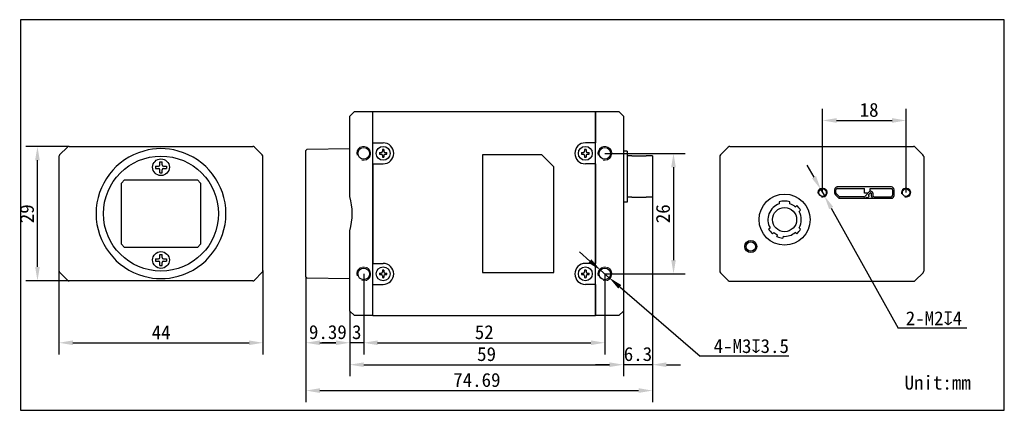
# Model space of a CAD drawing. Header units: millimetres. Extents: x 39 to 251, y 67 to 151.
import ezdxf

# ---------------------------------------------------------------- set-up
doc = ezdxf.new("R2010")
doc.units = ezdxf.units.MM
doc.header["$LTSCALE"] = 16.335
doc.header["$PDMODE"] = 3
doc.header["$PDSIZE"] = 8
doc.layers.get('0').update_dxf_attribs({"linetype": 'CONTINUOUS', "lineweight": 30})
doc.layers.get('Defpoints').update_dxf_attribs({"linetype": 'CONTINUOUS'})
for name, color, linetype in [('D-01-32-26-0078CONTINUOUS_LINE', 7, 'CONTINUOUS'), ('D-01-32-26-0761CONTINUOUS_LINE', 7, 'CONTINUOUS'), ('D-01-34-26-0003CONTINUOUS_LINE', 7, 'CONTINUOUS'), ('D-01-35-26-0467CONTINUOUS_LINE', 7, 'CONTINUOUS'), ('D-01-36-26-0045CONTINUOUS_LINE', 7, 'CONTINUOUS'), ('D-01-36-26-0052CONTINUOUS_LINE', 7, 'CONTINUOUS'), ('D-01-36-26-0DXF_CONTINUOUS_LINE', 7, 'CONTINUOUS'), ('DIMENSION_OF_890WTEXT', 7, 'CONTINUOUS'), ('HOUGAICONTINUOUS_LINE', 7, 'CONTINUOUS'), ('HR10A-7R-6PBCONTINUOUS_LINE', 7, 'CONTINUOUS'), ('SC-CM2X3BCONTINUOUS_LINE', 7, 'CONTINUOUS'), ('SC-T1M2X3BCONTINUOUS_LINE', 7, 'CONTINUOUS'), ('ZX360D-B-10PCONTINUOUS_LINE', 7, 'CONTINUOUS')]:
    doc.layers.add(name, color=color, linetype=linetype)
doc.layers.add('DIMENSION_OF_890WDIMENSION', color=8, linetype='CONTINUOUS', lineweight=13)
doc.styles.get("Standard").update_dxf_attribs({"font": 'simfang.ttf'})
doc.dimstyles.new('DIMSTYLE_1', dxfattribs={"dimtxt": 3, "dimasz": 3, "dimexe": 2.5, "dimexo": 0, "dimgap": 0.75, "dimtad": 1, "dimdec": 3, "dimdsep": 46, "dimtxsty": 'Standard', "dimblk": '_FILLED', "dimblk1": '_FILLED', "dimblk2": '_FILLED', "dimcen": 0.09, "dimclrt": 3, "dimadec": 0, "dimazin": 0, "dimtp": 0.001, "dimtm": 0.001, "dimtfac": 1, "dimtdec": 3, "dimtofl": 0, "dimtmove": 0, "dimatfit": 3, "dimldrblk": '_FILLED', "dimfxl": 0, "dimtolj": 1, "dimarcsym": 0})
doc.dimstyles.new('DIMSTYLE_2', dxfattribs={"dimtxt": 3, "dimasz": 3, "dimexe": 2.5, "dimexo": 0, "dimtad": 1, "dimdec": 3, "dimdsep": 46, "dimtxsty": 'Standard', "dimblk": '_FILLED', "dimblk1": '_FILLED', "dimblk2": '_FILLED', "dimcen": 0.09, "dimclrt": 3, "dimadec": 0, "dimazin": 0, "dimtp": 0.001, "dimtm": 0.001, "dimtfac": 1, "dimtdec": 3, "dimtmove": 0, "dimatfit": 2, "dimldrblk": '_FILLED', "dimfxl": 0, "dimtolj": 1, "dimarcsym": 0})

# ---------------------------------------------------------------- blocks, each defined once
blk = doc.blocks.new('_FILLED')
at = {"color": 0, "linetype": 'ByBlock'}
blk.add_solid([(0, 0), (-1, 0.167), (-1, -0.167)], dxfattribs=at)
blk = doc.blocks.new('*D1')
at = {"layer": 'Defpoints', "color": 0}
for p in [(47.23, 96.73), (91.23, 96.73), (91.23, 81.18)]:
    blk.add_point(p, dxfattribs=at)
at = {"layer": 'DIMENSION_OF_890WDIMENSION', "color": 0, "lineweight": -2}
for p, q in [((47.23, 96.73), (47.23, 78.68)), ((91.23, 96.73), (91.23, 78.68)), ((50.23, 81.18), (88.23, 81.18))]:
    blk.add_line(p, q, dxfattribs=at)
at = {"layer": 'DIMENSION_OF_890WDIMENSION', "color": 0, "linetype": 'ByBlock', "lineweight": -2, "xscale": 3, "yscale": 3, "zscale": 3, "rotation": 180}
blk.add_blockref('_FILLED', (47.23, 81.18), dxfattribs=at)
at = {"layer": 'DIMENSION_OF_890WDIMENSION', "color": 0, "linetype": 'ByBlock', "lineweight": -2, "xscale": 3, "yscale": 3, "zscale": 3}
blk.add_blockref('_FILLED', (91.23, 81.18), dxfattribs=at)
at = {"layer": 'DIMENSION_OF_890WDIMENSION', "color": 7, "lineweight": 15, "insert": (69.26, 84.93), "char_height": 3, "attachment_point": 2}
blk.add_mtext('\\A1;44', dxfattribs=at)
blk = doc.blocks.new('*D2')
at = {"layer": 'Defpoints', "color": 0}
for p in [(42.59, 123.52), (49.44, 123.52), (49.44, 94.52)]:
    blk.add_point(p, dxfattribs=at)
at = {"layer": 'DIMENSION_OF_890WDIMENSION', "color": 0, "lineweight": -2}
for p, q in [((49.44, 123.52), (40.09, 123.52)), ((42.59, 97.52), (42.59, 120.52)), ((49.44, 94.52), (40.09, 94.52))]:
    blk.add_line(p, q, dxfattribs=at)
at = {"layer": 'DIMENSION_OF_890WDIMENSION', "color": 0, "linetype": 'ByBlock', "lineweight": -2, "xscale": 3, "yscale": 3, "zscale": 3}
for p, rotation in [((42.59, 123.52), 90), ((42.59, 94.52), 270)]:
    blk.add_blockref('_FILLED', p, dxfattribs=dict(at, rotation=rotation))
at = {"layer": 'DIMENSION_OF_890WDIMENSION', "color": 7, "lineweight": 15, "insert": (38.81, 108.99), "char_height": 3, "attachment_point": 2, "rotation": 90}
blk.add_mtext('\\A1;29', dxfattribs=at)
blk = doc.blocks.new('*D4')
at = {"layer": 'Defpoints', "color": 0, "lineweight": 30, "transparency": 16777216}
for p in [(164.95, 122.02), (164.95, 96.02), (179.77, 96.02)]:
    blk.add_point(p, dxfattribs=at)
at = {"layer": 'DIMENSION_OF_890WDIMENSION', "color": 0, "lineweight": -2, "transparency": 16777216}
for p, q in [((164.95, 122.02), (182.27, 122.02)), ((179.77, 119.02), (179.77, 99.02)), ((164.95, 96.02), (182.27, 96.02))]:
    blk.add_line(p, q, dxfattribs=at)
at = {"layer": 'DIMENSION_OF_890WDIMENSION', "color": 0, "lineweight": -2, "transparency": 16777216, "xscale": 3, "yscale": 3, "zscale": 3}
for p, rotation in [((179.77, 122.02), 90), ((179.77, 96.02), 270)]:
    blk.add_blockref('_FILLED', p, dxfattribs=dict(at, rotation=rotation))
at = {"layer": 'DIMENSION_OF_890WDIMENSION', "color": 7, "lineweight": 15, "transparency": 16777216, "insert": (175.98, 109), "char_height": 3, "attachment_point": 2, "rotation": 90}
blk.add_mtext('\\A1;26', dxfattribs=at)
blk = doc.blocks.new('*D5')
at = {"layer": 'Defpoints', "color": 0}
for p in [(112.95, 96.02), (164.95, 96.02), (164.95, 81.18)]:
    blk.add_point(p, dxfattribs=at)
at = {"layer": 'DIMENSION_OF_890WDIMENSION', "color": 0, "lineweight": -2}
for p, q in [((112.95, 96.02), (112.95, 78.68)), ((164.95, 96.02), (164.95, 78.68)), ((115.95, 81.18), (161.95, 81.18))]:
    blk.add_line(p, q, dxfattribs=at)
at = {"layer": 'DIMENSION_OF_890WDIMENSION', "color": 0, "linetype": 'ByBlock', "lineweight": -2, "xscale": 3, "yscale": 3, "zscale": 3, "rotation": 180}
blk.add_blockref('_FILLED', (112.95, 81.18), dxfattribs=at)
at = {"layer": 'DIMENSION_OF_890WDIMENSION', "color": 0, "linetype": 'ByBlock', "lineweight": -2, "xscale": 3, "yscale": 3, "zscale": 3}
blk.add_blockref('_FILLED', (164.95, 81.18), dxfattribs=at)
at = {"layer": 'DIMENSION_OF_890WDIMENSION', "color": 7, "lineweight": 15, "insert": (138.95, 84.97), "char_height": 3, "attachment_point": 2}
blk.add_mtext('\\A1;52', dxfattribs=at)
blk = doc.blocks.new('*D6')
at = {"layer": 'Defpoints', "color": 0, "lineweight": 30, "transparency": 16777216}
for p in [(229.92, 129.11), (211.92, 113.55), (229.92, 113.55)]:
    blk.add_point(p, dxfattribs=at)
at = {"layer": 'DIMENSION_OF_890WDIMENSION', "color": 0, "lineweight": -2, "transparency": 16777216}
for p, q in [((211.92, 113.55), (211.92, 131.61)), ((229.92, 113.55), (229.92, 131.61)), ((214.92, 129.11), (226.92, 129.11))]:
    blk.add_line(p, q, dxfattribs=at)
at = {"layer": 'DIMENSION_OF_890WDIMENSION', "color": 0, "lineweight": -2, "transparency": 16777216, "xscale": 3, "yscale": 3, "zscale": 3, "rotation": 180}
blk.add_blockref('_FILLED', (211.92, 129.11), dxfattribs=at)
at = {"layer": 'DIMENSION_OF_890WDIMENSION', "color": 0, "lineweight": -2, "transparency": 16777216, "xscale": 3, "yscale": 3, "zscale": 3}
blk.add_blockref('_FILLED', (229.92, 129.11), dxfattribs=at)
at = {"layer": 'DIMENSION_OF_890WDIMENSION', "color": 7, "lineweight": 15, "transparency": 16777216, "insert": (221.95, 132.9), "char_height": 3, "attachment_point": 2}
blk.add_mtext('\\A1;18', dxfattribs=at)
blk = doc.blocks.new('*D7')
at = {"layer": 'Defpoints', "color": 0}
for p in [(164.01, 96.84), (165.9, 95.21)]:
    blk.add_point(p, dxfattribs=at)
at = {"layer": 'DIMENSION_OF_890WDIMENSION', "color": 0, "lineweight": -2}
for p, q in [((161.73, 98.8), (159.46, 100.76)), ((164.01, 96.84), (165.9, 95.21)), ((168.17, 93.25), (185.54, 78.3)), ((204.67, 78.3), (185.54, 78.3))]:
    blk.add_line(p, q, dxfattribs=at)
at = {"layer": 'DIMENSION_OF_890WDIMENSION', "color": 0, "linetype": 'ByBlock', "lineweight": -2, "xscale": 3, "yscale": 3, "zscale": 3}
for p, rotation in [((164.01, 96.84), 319.2669777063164), ((165.9, 95.21), 139.2669777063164)]:
    blk.add_blockref('_FILLED', p, dxfattribs=dict(at, rotation=rotation))
at = {"layer": 'DIMENSION_OF_890WDIMENSION', "color": 7, "lineweight": 15, "insert": (204.67, 81.97), "char_height": 3, "attachment_point": 3}
blk.add_mtext('\\A1;{4-M3{\\Fgdt|c134;x}3.5}', dxfattribs=at)
blk = doc.blocks.new('*D8')
at = {"layer": 'Defpoints', "color": 0}
for p in [(211.53, 114.25), (212.31, 112.85)]:
    blk.add_point(p, dxfattribs=at)
at = {"layer": 'DIMENSION_OF_890WDIMENSION', "color": 0, "lineweight": -2}
for p, q in [((210.07, 116.87), (208.61, 119.49)), ((211.53, 114.25), (212.31, 112.85)), ((213.78, 110.23), (228.23, 84.34)), ((243.02, 84.34), (228.23, 84.34))]:
    blk.add_line(p, q, dxfattribs=at)
at = {"layer": 'DIMENSION_OF_890WDIMENSION', "color": 0, "linetype": 'ByBlock', "lineweight": -2, "xscale": 3, "yscale": 3, "zscale": 3}
for p, rotation in [((211.53, 114.25), 299.1698304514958), ((212.31, 112.85), 119.1698304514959)]:
    blk.add_blockref('_FILLED', p, dxfattribs=dict(at, rotation=rotation))
at = {"layer": 'DIMENSION_OF_890WDIMENSION', "color": 7, "lineweight": 15, "insert": (235.94, 86.46), "char_height": 3, "attachment_point": 5}
blk.add_mtext('\\A1;{2-M2{\\Fgdt|c134;x}4}', dxfattribs=at)
blk = doc.blocks.new('*D11')
at = {"layer": 'Defpoints', "color": 0}
for p in [(112.95, 96.02), (109.95, 88.02), (109.95, 81.18)]:
    blk.add_point(p, dxfattribs=at)
at = {"layer": 'DIMENSION_OF_890WDIMENSION', "color": 0, "lineweight": -2}
for p, q in [((112.95, 96.02), (112.95, 78.68)), ((109.95, 88.02), (109.95, 78.68)), ((106.95, 81.18), (103.95, 81.18)), ((112.95, 81.18), (109.95, 81.18)), ((115.95, 81.18), (118.95, 81.18))]:
    blk.add_line(p, q, dxfattribs=at)
at = {"layer": 'DIMENSION_OF_890WDIMENSION', "color": 0, "linetype": 'ByBlock', "lineweight": -2, "xscale": 3, "yscale": 3, "zscale": 3}
blk.add_blockref('_FILLED', (109.95, 81.18), dxfattribs=at)
at = {"layer": 'DIMENSION_OF_890WDIMENSION', "color": 0, "linetype": 'ByBlock', "lineweight": -2, "xscale": 3, "yscale": 3, "zscale": 3, "rotation": 180}
blk.add_blockref('_FILLED', (112.95, 81.18), dxfattribs=at)
at = {"layer": 'DIMENSION_OF_890WDIMENSION', "color": 7, "lineweight": 15, "insert": (111.45, 83.45), "char_height": 3, "attachment_point": 5}
blk.add_mtext('\\A1;3', dxfattribs=at)
blk = doc.blocks.new('*D13')
at = {"layer": 'Defpoints', "color": 0}
for p in [(100.49, 95.39), (109.95, 88.02), (109.95, 81.18)]:
    blk.add_point(p, dxfattribs=at)
at = {"layer": 'DIMENSION_OF_890WDIMENSION', "color": 0, "lineweight": -2}
for p, q in [((100.49, 95.39), (100.49, 78.68)), ((109.95, 88.02), (109.95, 78.68)), ((103.49, 81.18), (106.95, 81.18))]:
    blk.add_line(p, q, dxfattribs=at)
at = {"layer": 'DIMENSION_OF_890WDIMENSION', "color": 0, "linetype": 'ByBlock', "lineweight": -2, "xscale": 3, "yscale": 3, "zscale": 3, "rotation": 180}
blk.add_blockref('_FILLED', (100.49, 81.18), dxfattribs=at)
at = {"layer": 'DIMENSION_OF_890WDIMENSION', "color": 0, "linetype": 'ByBlock', "lineweight": -2, "xscale": 3, "yscale": 3, "zscale": 3}
blk.add_blockref('_FILLED', (109.95, 81.18), dxfattribs=at)
at = {"layer": 'DIMENSION_OF_890WDIMENSION', "color": 7, "lineweight": 15, "insert": (105.22, 83.46), "char_height": 3, "attachment_point": 5}
blk.add_mtext('\\A1;9.39{}{{\\H0.7x;}{}}', dxfattribs=at)
blk = doc.blocks.new('*D14')
at = {"layer": 'Defpoints', "color": 0}
for p in [(175.25, 112.6), (168.95, 109.02), (168.95, 76.45)]:
    blk.add_point(p, dxfattribs=at)
at = {"layer": 'DIMENSION_OF_890WDIMENSION', "color": 0, "lineweight": -2}
for p, q in [((175.25, 112.6), (175.25, 73.95)), ((168.95, 109.02), (168.95, 73.95)), ((165.95, 76.45), (162.95, 76.45)), ((175.25, 76.45), (168.95, 76.45)), ((178.25, 76.45), (181.25, 76.45))]:
    blk.add_line(p, q, dxfattribs=at)
at = {"layer": 'DIMENSION_OF_890WDIMENSION', "color": 0, "linetype": 'ByBlock', "lineweight": -2, "xscale": 3, "yscale": 3, "zscale": 3}
blk.add_blockref('_FILLED', (168.95, 76.45), dxfattribs=at)
at = {"layer": 'DIMENSION_OF_890WDIMENSION', "color": 0, "linetype": 'ByBlock', "lineweight": -2, "xscale": 3, "yscale": 3, "zscale": 3, "rotation": 180}
blk.add_blockref('_FILLED', (175.25, 76.45), dxfattribs=at)
at = {"layer": 'DIMENSION_OF_890WDIMENSION', "color": 7, "lineweight": 15, "insert": (172.1, 78.73), "char_height": 3, "attachment_point": 5}
blk.add_mtext('\\A1;6.3', dxfattribs=at)
blk = doc.blocks.new('*D16')
at = {"layer": 'Defpoints', "color": 0}
for p in [(175.25, 112.6), (100.49, 95.39), (175.25, 70.87)]:
    blk.add_point(p, dxfattribs=at)
at = {"layer": 'DIMENSION_OF_890WDIMENSION', "color": 0, "lineweight": -2}
for p, q in [((175.25, 112.6), (175.25, 68.37)), ((100.49, 95.39), (100.49, 68.37)), ((103.49, 70.87), (172.25, 70.87))]:
    blk.add_line(p, q, dxfattribs=at)
at = {"layer": 'DIMENSION_OF_890WDIMENSION', "color": 0, "linetype": 'ByBlock', "lineweight": -2, "xscale": 3, "yscale": 3, "zscale": 3, "rotation": 180}
blk.add_blockref('_FILLED', (100.49, 70.87), dxfattribs=at)
at = {"layer": 'DIMENSION_OF_890WDIMENSION', "color": 0, "linetype": 'ByBlock', "lineweight": -2, "xscale": 3, "yscale": 3, "zscale": 3}
blk.add_blockref('_FILLED', (175.25, 70.87), dxfattribs=at)
at = {"layer": 'DIMENSION_OF_890WDIMENSION', "color": 7, "lineweight": 15, "insert": (137.36, 73.14), "char_height": 3, "attachment_point": 5}
blk.add_mtext('\\A1;74.69{}{{\\H0.7x;}{}}', dxfattribs=at)
blk = doc.blocks.new('*D17')
at = {"layer": 'Defpoints', "color": 0}
for p in [(109.95, 88.02), (168.95, 88.02), (168.95, 76.45)]:
    blk.add_point(p, dxfattribs=at)
at = {"layer": 'DIMENSION_OF_890WDIMENSION', "color": 0, "lineweight": -2}
for p, q in [((109.95, 88.02), (109.95, 73.95)), ((168.95, 88.02), (168.95, 73.95)), ((112.95, 76.45), (165.95, 76.45))]:
    blk.add_line(p, q, dxfattribs=at)
at = {"layer": 'DIMENSION_OF_890WDIMENSION', "color": 0, "linetype": 'ByBlock', "lineweight": -2, "xscale": 3, "yscale": 3, "zscale": 3, "rotation": 180}
blk.add_blockref('_FILLED', (109.95, 76.45), dxfattribs=at)
at = {"layer": 'DIMENSION_OF_890WDIMENSION', "color": 0, "linetype": 'ByBlock', "lineweight": -2, "xscale": 3, "yscale": 3, "zscale": 3}
blk.add_blockref('_FILLED', (168.95, 76.45), dxfattribs=at)
at = {"layer": 'DIMENSION_OF_890WDIMENSION', "color": 7, "lineweight": 15, "insert": (139.45, 78.72), "char_height": 3, "attachment_point": 5}
blk.add_mtext('\\A1;59', dxfattribs=at)

msp = doc.modelspace()

# ---------------------------------------------------------------- linework, layer by layer
for p, q in [((38.9483, 150.8402), (38.9483, 66.6148)), ((251.1111, 150.8402), (38.9483, 150.8402)), ((251.1111, 66.6148), (251.1111, 150.8402)), ((38.9483, 66.6148), (251.1111, 66.6148))]:
    msp.add_line(p, q)
at = {"lineweight": 30}
for p, q in [((170.7542, 121.4497), (173.8542, 121.4497)), ((189.724, 121.309), (189.724, 121.2173)), ((233.724, 121.309), (233.724, 121.2173)), ((170.7542, 112.5997), (173.8542, 112.5997)), ((215.099, 114.4744), (216.6834, 114.4244)), ((221.8213, 112.9493), (221.8906, 112.8852)), ((226.749, 112.6244), (226.7673, 112.625)), ((221.4136, 112.5091), (221.4829, 112.4449))]:
    msp.add_line(p, q, dxfattribs=at)
at = {"layer": 'D-01-32-26-0078CONTINUOUS_LINE', "color": 7, "lineweight": 30}
for p, q in [((191.5775, 123.378), (189.8763, 121.6767)), ((191.9311, 123.5244), (231.5169, 123.5244)), ((231.8704, 123.378), (233.5717, 121.6767))]:
    msp.add_line(p, q, dxfattribs=at)
for centre, radius, start, end in [((191.9311, 123.0244), 0.5, 90, 135), ((231.5169, 123.0244), 0.5, 45, 90), ((190.244, 121.309), 0.52, 135, 180), ((233.204, 121.309), 0.52, 0, 45)]:
    msp.add_arc(centre, radius, start, end, dxfattribs=at)
at = {"layer": 'D-01-32-26-0761CONTINUOUS_LINE', "color": 7, "lineweight": 30}
for p, q in [((60.6816, 115.6244), (61.3816, 116.3244)), ((60.6816, 102.4244), (60.6816, 115.6244)), ((61.3816, 116.3244), (77.0816, 116.3244)), ((77.0816, 116.3244), (77.7816, 115.6244)), ((77.7816, 115.6244), (77.7816, 102.4244)), ((61.3816, 101.7244), (60.6816, 102.4244)), ((77.7816, 102.4244), (77.0816, 101.7244)), ((77.0816, 101.7244), (61.3816, 101.7244))]:
    msp.add_line(p, q, dxfattribs=at)
at = {"layer": 'D-01-34-26-0003CONTINUOUS_LINE', "color": 7, "lineweight": 30}
for p, q in [((114.9542, 124.2884), (114.9542, 131.0244)), ((114.9542, 131.0244), (162.9542, 131.0244)), ((162.9542, 131.0244), (162.9542, 124.2884)), ((114.9542, 124.2884), (117.1542, 124.2884)), ((162.9542, 124.2884), (160.7542, 124.2884)), ((138.5542, 121.7244), (138.5542, 96.3244)), ((151.3542, 121.7244), (138.5542, 121.7244)), ((151.3542, 121.7244), (153.9542, 119.1244)), ((114.9542, 119.7604), (114.9542, 98.2884)), ((114.9542, 119.7604), (117.1542, 119.7604)), ((153.9542, 96.3244), (153.9542, 119.1244)), ((162.9542, 119.7604), (160.7542, 119.7604)), ((162.9542, 119.7604), (162.9542, 98.2884)), ((114.9542, 98.2884), (117.1542, 98.2884)), ((162.9542, 98.2884), (160.7542, 98.2884)), ((138.5542, 96.3244), (153.9542, 96.3244)), ((114.9542, 87.0244), (114.9542, 93.7604)), ((114.9542, 93.7604), (117.1542, 93.7604)), ((162.9542, 93.7604), (160.7542, 93.7604)), ((162.9542, 93.7604), (162.9542, 87.0244)), ((114.9542, 87.0244), (162.9542, 87.0244))]:
    msp.add_line(p, q, dxfattribs=at)
at = {"layer": 'D-01-34-26-0003CONTINUOUS_LINE', "color": 9, "lineweight": 30}
msp.add_line((117.1542, 98.2884), (117.1542, 98.2744), dxfattribs=at)
at = {"layer": 'D-01-34-26-0003CONTINUOUS_LINE', "color": 7, "lineweight": 30}
for centre, start, end in [((117.1542, 122.0244), 270, 90), ((160.7542, 122.0244), 90, 270), ((117.1542, 96.0244), 270, 90), ((160.7542, 96.0244), 90, 270)]:
    msp.add_arc(centre, 2.264, start, end, dxfattribs=at)
at = {"layer": 'D-01-35-26-0467CONTINUOUS_LINE', "color": 9, "lineweight": 30}
msp.add_circle((196.424, 101.9244), 1.0102, dxfattribs=at)
at = {"layer": 'D-01-36-26-0045CONTINUOUS_LINE', "color": 7, "lineweight": 30}
for p, q in [((110.9542, 131.0244), (109.9542, 130.0244)), ((109.9542, 112.7325), (109.9542, 130.0244)), ((110.9542, 131.0244), (114.9542, 131.0244)), ((114.9542, 87.1709), (114.9542, 130.878)), ((49.0852, 123.378), (47.3781, 121.6709)), ((49.4387, 123.5244), (89.0245, 123.5244)), ((91.0852, 121.6709), (89.3781, 123.378)), ((47.2316, 121.3173), (47.2316, 96.7315)), ((100.4942, 95.3895), (100.4942, 122.6593)), ((109.9542, 123.0244), (100.6942, 122.8628)), ((109.9542, 88.0244), (109.9542, 105.3163)), ((47.3781, 96.378), (49.0852, 94.6709)), ((89.3781, 94.6709), (91.0852, 96.378)), ((89.0245, 94.5244), (49.4387, 94.5244)), ((100.4942, 95.3895), (100.6942, 95.186)), ((100.6942, 95.186), (109.9542, 95.0244)), ((109.9542, 88.0244), (110.9542, 87.0244)), ((114.9542, 87.0244), (110.9542, 87.0244))]:
    msp.add_line(p, q, dxfattribs=at)
at = {"layer": 'D-01-36-26-0045CONTINUOUS_LINE', "color": 7, "linetype": 'Continuous', "lineweight": 30}
msp.add_line((91.2316, 96.7315), (91.2316, 121.3173), dxfattribs=at)
at = {"layer": 'D-01-36-26-0045CONTINUOUS_LINE', "color": 7}
msp.add_line((100.4942, 122.6593), (100.6942, 122.8628), dxfattribs=at)
at = {"layer": 'D-01-36-26-0045CONTINUOUS_LINE', "color": 7, "lineweight": 30}
for centre, radius in [((112.9542, 122.0244), 1.25), ((69.2316, 109.0244), 12.4), ((112.9542, 96.0244), 1.25)]:
    msp.add_circle(centre, radius, dxfattribs=at)
for centre, radius, start, end in [((49.4387, 123.0244), 0.5, 90, 135), ((89.0245, 123.0244), 0.5, 45, 90), ((47.7316, 121.3173), 0.5, 135, 180), ((69.2316, 109.0244), 14, 105.358886, 254.641114), ((69.2316, 109.0244), 14, 285.358886, 74.641114), ((90.7316, 121.3173), 0.5, 0, 45), ((47.7316, 96.7315), 0.5, 180, 225), ((90.7316, 96.7315), 0.5, 315, 0), ((49.4387, 95.0244), 0.5, 225, 270), ((89.0245, 95.0244), 0.5, 270, 315)]:
    msp.add_arc(centre, radius, start, end, dxfattribs=at)
for centre, major_axis, start_param, end_param in [((69.2316, 109.2647), (0, 13.7686), -0.27272593, 0.27272593), ((96.6945, 109.0244), (13.7686, 0), -0.27272593, 0.27272593), ((69.2316, 108.7841), (0, 13.7686), 2.86886672, 3.41431859)]:
    msp.add_ellipse(centre, major_axis=major_axis, ratio=0.99984765, start_param=start_param, end_param=end_param, dxfattribs=at)
at = {"layer": 'D-01-36-26-0052CONTINUOUS_LINE', "color": 7, "lineweight": 30}
for p, q in [((162.9542, 87.1709), (162.9542, 131.0244)), ((162.9542, 131.0244), (167.9542, 131.0244)), ((167.9542, 131.0244), (168.9542, 130.0244)), ((168.9542, 130.0244), (168.9542, 88.0244)), ((167.9542, 87.0244), (168.9542, 88.0244)), ((167.9542, 87.0244), (162.9542, 87.0244))]:
    msp.add_line(p, q, dxfattribs=at)
for centre in [(164.9542, 122.0244), (164.9542, 96.0244)]:
    msp.add_circle(centre, 1.25, dxfattribs=at)
at = {"layer": 'D-01-36-26-0DXF_CONTINUOUS_LINE', "color": 7, "linetype": 'Continuous', "lineweight": 15}
for centre, radius in [((112.9542, 122.0244), 1.5), ((164.9542, 122.0244), 1.5), ((211.924, 113.5494), 1), ((229.924, 113.5494), 1), ((112.9542, 96.0244), 1.5), ((164.9542, 96.0244), 1.5)]:
    msp.add_arc(centre, radius, 255, 195, dxfattribs=at)
at = {"layer": 'HOUGAICONTINUOUS_LINE', "color": 7, "lineweight": 30}
for p, q in [((189.724, 121.2173), (189.724, 96.6315)), ((233.724, 121.2173), (233.724, 96.6315)), ((226.749, 114.7744), (215.099, 114.7744)), ((214.499, 114.1744), (214.499, 113.4987)), ((214.6747, 113.0744), (215.249, 112.5001)), ((227.349, 112.9244), (227.349, 114.1744)), ((215.6732, 112.3244), (226.749, 112.3244)), ((189.8704, 96.278), (191.5775, 94.5709)), ((231.8704, 94.5709), (233.5775, 96.278)), ((191.9311, 94.4244), (231.5169, 94.4244))]:
    msp.add_line(p, q, dxfattribs=at)
for centre, radius in [((211.924, 113.5494), 0.8), ((229.924, 113.5494), 0.8), ((196.424, 101.9244), 1.3)]:
    msp.add_circle(centre, radius, dxfattribs=at)
for centre, radius, start, end in [((215.099, 114.1744), 0.6, 90, 180), ((226.749, 114.1744), 0.6, 0, 90), ((215.099, 113.4987), 0.6, 180, 225), ((226.749, 112.9244), 0.6, 270, 0), ((215.6732, 112.9244), 0.6, 225, 270), ((190.224, 96.6315), 0.5, 180, 225), ((233.224, 96.6315), 0.5, 315, 0), ((191.9311, 94.9244), 0.5, 225, 270), ((231.5169, 94.9244), 0.5, 270, 315)]:
    msp.add_arc(centre, radius, start, end, dxfattribs=at)
at = {"layer": 'HR10A-7R-6PBCONTINUOUS_LINE', "color": 7, "lineweight": 30}
for p, q in [((169.7542, 122.5247), (168.9542, 122.5247)), ((169.7542, 122.5247), (169.7542, 111.5247)), ((170.7542, 121.4497), (169.7542, 121.4497)), ((175.2542, 121.4497), (173.8542, 121.4497)), ((175.2542, 121.4497), (175.2542, 112.5997)), ((170.7542, 112.5997), (169.7542, 112.5997)), ((175.2542, 112.5997), (173.8542, 112.5997)), ((169.7542, 111.5247), (168.9542, 111.5247)), ((202.574, 111.5555), (202.574, 111.1358)), ((204.874, 111.1358), (204.874, 111.5555)), ((206.0186, 110.4983), (206.3296, 110.7593)), ((207.1652, 109.7635), (206.8542, 109.5025)), ((200.2827, 105.6854), (200.5937, 105.9463)), ((201.4293, 104.9505), (201.1183, 104.6895)), ((202.0746, 104.0803), (202.1797, 104.4725)), ((203.4354, 104.136), (203.3303, 103.7438)), ((206.3296, 104.6895), (206.0186, 104.9505)), ((206.8542, 105.9463), (207.1652, 105.6854))]:
    msp.add_line(p, q, dxfattribs=at)
for radius in [5.5, 2.6]:
    msp.add_circle((203.724, 107.7244), radius, dxfattribs=at)
for radius, start, end in [(3.6, 108.629331, 209.597879), (4, 73.291656, 106.708344), (3.6, 50.402121, 71.370669), (4, 30.647965, 49.352035), (3.6, 330.402121, 29.597879), (4, 210.647965, 229.352035), (3.6, 230.402121, 244.597879), (4, 245.647965, 264.352035), (3.6, 265.402121, 309.597879), (4, 310.647965, 329.352035)]:
    msp.add_arc((203.724, 107.7244), radius, start, end, dxfattribs=at)
at = {"layer": 'SC-CM2X3BCONTINUOUS_LINE', "color": 7, "lineweight": 30}
for p, q in [((68.0316, 119.2744), (68.0316, 118.7744)), ((68.0316, 119.2744), (68.6816, 119.2744)), ((68.9816, 119.5744), (68.9816, 120.2244)), ((68.9816, 120.2244), (69.4816, 120.2244)), ((69.4816, 119.5744), (69.4816, 120.2244)), ((69.7816, 119.2744), (70.4316, 119.2744)), ((70.4316, 119.2744), (70.4316, 118.7744)), ((68.0316, 118.7744), (68.6816, 118.7744)), ((68.9816, 117.8244), (68.9816, 118.4744)), ((68.9816, 117.8244), (69.4816, 117.8244)), ((69.4816, 117.8244), (69.4816, 118.4744)), ((69.7816, 118.7744), (70.4316, 118.7744)), ((68.9816, 99.5744), (68.9816, 100.2244)), ((68.9816, 100.2244), (69.4816, 100.2244)), ((69.4816, 99.5744), (69.4816, 100.2244)), ((68.0316, 99.2744), (68.0316, 98.7744)), ((68.0316, 99.2744), (68.6816, 99.2744)), ((68.0316, 98.7744), (68.6816, 98.7744)), ((68.9816, 97.8244), (68.9816, 98.4744)), ((68.9816, 97.8244), (69.4816, 97.8244)), ((69.4816, 97.8244), (69.4816, 98.4744)), ((69.7816, 99.2744), (70.4316, 99.2744)), ((69.7816, 98.7744), (70.4316, 98.7744)), ((70.4316, 99.2744), (70.4316, 98.7744))]:
    msp.add_line(p, q, dxfattribs=at)
for centre in [(69.2316, 119.0244), (69.2316, 99.0244)]:
    msp.add_circle(centre, 1.8, dxfattribs=at)
for centre, start, end in [((68.6816, 119.5744), 270, 0), ((69.7816, 119.5744), 180, 270), ((68.6816, 118.4744), 0, 90), ((69.7816, 118.4744), 90, 180), ((68.6816, 99.5744), 270, 0), ((68.6816, 98.4744), 0, 90), ((69.7816, 99.5744), 180, 270), ((69.7816, 98.4744), 90, 180)]:
    msp.add_arc(centre, 0.3, start, end, dxfattribs=at)
at = {"layer": 'SC-T1M2X3BCONTINUOUS_LINE', "color": 7, "lineweight": 30}
for p, q in [((116.3465, 122.1744), (116.7042, 122.1744)), ((116.3465, 121.8744), (116.7042, 121.8744)), ((117.0042, 122.8321), (117.0042, 122.4744)), ((117.0042, 121.5744), (117.0042, 121.2168)), ((117.3042, 122.8321), (117.3042, 122.4744)), ((117.3042, 121.5744), (117.3042, 121.2168)), ((117.6042, 122.1744), (117.9618, 122.1744)), ((117.6042, 121.8744), (117.9618, 121.8744)), ((159.9465, 122.1744), (160.3042, 122.1744)), ((159.9465, 121.8744), (160.3042, 121.8744)), ((160.6042, 122.8321), (160.6042, 122.4744)), ((160.6042, 121.5744), (160.6042, 121.2168)), ((160.9042, 122.8321), (160.9042, 122.4744)), ((160.9042, 121.5744), (160.9042, 121.2168)), ((161.2042, 122.1744), (161.5618, 122.1744)), ((161.2042, 121.8744), (161.5618, 121.8744)), ((116.3465, 96.1744), (116.7042, 96.1744)), ((116.3465, 95.8744), (116.7042, 95.8744)), ((117.0042, 96.8321), (117.0042, 96.4744)), ((117.0042, 95.5744), (117.0042, 95.2168)), ((117.3042, 96.8321), (117.3042, 96.4744)), ((117.3042, 95.5744), (117.3042, 95.2168)), ((117.6042, 96.1744), (117.9618, 96.1744)), ((117.6042, 95.8744), (117.9618, 95.8744)), ((159.9465, 96.1744), (160.3042, 96.1744)), ((159.9465, 95.8744), (160.3042, 95.8744)), ((160.6042, 96.8321), (160.6042, 96.4744)), ((160.6042, 95.5744), (160.6042, 95.2168)), ((160.9042, 96.8321), (160.9042, 96.4744)), ((160.9042, 95.5744), (160.9042, 95.2168)), ((161.2042, 96.1744), (161.5618, 96.1744)), ((161.2042, 95.8744), (161.5618, 95.8744))]:
    msp.add_line(p, q, dxfattribs=at)
for centre in [(117.1542, 122.0244), (160.7542, 122.0244), (117.1542, 96.0244), (160.7542, 96.0244)]:
    msp.add_circle(centre, 1.5, dxfattribs=at)
for centre, radius, start, end in [((120.7622, 122.0244), 4.4182, 178.054608, 181.945392), ((116.7042, 122.4744), 0.3, 270, 360), ((116.7042, 121.5744), 0.3, 0, 90), ((117.1542, 118.4155), 4.4191, 88.054819, 91.945181), ((117.1542, 125.6333), 4.4191, 268.054819, 271.945181), ((117.6042, 122.4744), 0.3, 180, 270), ((117.6042, 121.5744), 0.3, 90, 180), ((113.5462, 122.0244), 4.4182, 358.054608, 1.945392), ((164.3622, 122.0244), 4.4182, 178.054608, 181.945392), ((160.3042, 122.4744), 0.3, 270, 360), ((160.3042, 121.5744), 0.3, 0, 90), ((160.7542, 118.4155), 4.4191, 88.054819, 91.945181), ((160.7542, 125.6333), 4.4191, 268.054819, 271.945181), ((161.2042, 122.4744), 0.3, 180, 270), ((161.2042, 121.5744), 0.3, 90, 180), ((157.1462, 122.0244), 4.4182, 358.054608, 1.945392), ((120.7622, 96.0244), 4.4182, 178.054608, 181.945392), ((116.7042, 96.4744), 0.3, 270, 360), ((116.7042, 95.5744), 0.3, 0, 90), ((117.1542, 92.4155), 4.4191, 88.054819, 91.945181), ((117.6042, 96.4744), 0.3, 180, 270), ((117.6042, 95.5744), 0.3, 90, 180), ((113.5462, 96.0244), 4.4182, 358.054608, 1.945392), ((164.3622, 96.0244), 4.4182, 178.054608, 181.945392), ((160.3042, 96.4744), 0.3, 270, 360), ((160.3042, 95.5744), 0.3, 0, 90), ((160.7542, 92.4155), 4.4191, 88.054819, 91.945181), ((161.2042, 96.4744), 0.3, 180, 270), ((161.2042, 95.5744), 0.3, 90, 180), ((157.1462, 96.0244), 4.4182, 358.054608, 1.945392), ((117.1542, 99.6333), 4.4191, 268.054819, 271.945181), ((160.7542, 99.6333), 4.4191, 268.054819, 271.945181)]:
    msp.add_arc(centre, radius, start, end, dxfattribs=at)
at = {"layer": 'ZX360D-B-10PCONTINUOUS_LINE', "color": 7, "lineweight": 30}
for p, q in [((214.799, 113.4987), (214.799, 114.1744)), ((215.4611, 112.7123), (214.8868, 113.2865)), ((220.8179, 112.6244), (215.6732, 112.6244)), ((220.959, 113.4244), (220.959, 114.4244)), ((221.6897, 113.4244), (220.959, 113.4244)), ((221.9635, 113.7201), (221.038, 112.7206)), ((221.5576, 113.2817), (221.5816, 113.3076)), ((221.7024, 112.5143), (221.8383, 112.661)), ((221.8384, 113.0698), (222.2227, 113.4849)), ((222.159, 113.8438), (222.159, 114.4244)), ((222.319, 113.8644), (222.2937, 113.8644)), ((222.319, 113.5144), (222.2937, 113.5144)), ((222.419, 113.4144), (222.419, 112.9244)), ((222.769, 113.4144), (222.769, 112.9244)), ((223.069, 112.6244), (226.749, 112.6244)), ((227.014, 114.1744), (227.014, 112.9944))]:
    msp.add_line(p, q, dxfattribs=at)
at = {"layer": 'ZX360D-B-10PCONTINUOUS_LINE', "color": 9, "lineweight": 30}
for p, q in [((216.6834, 114.4244), (220.959, 114.4244)), ((222.159, 114.4244), (226.8798, 114.4244))]:
    msp.add_line(p, q, dxfattribs=at)
at = {"layer": 'ZX360D-B-10PCONTINUOUS_LINE', "color": 7, "lineweight": 30}
for centre, radius, start, end in [((215.099, 114.1744), 0.3, 88.107812, 180), ((215.099, 113.4987), 0.3, 180, 225), ((215.6732, 112.9244), 0.3, 225, 270), ((220.8179, 112.9244), 0.3, 270, 317.202598), ((222.2937, 113.4144), 0.45, 90, 137.202598), ((222.2937, 113.4144), 0.1, 90, 137.202598), ((222.319, 113.4144), 0.45, 0, 90), ((222.319, 113.4144), 0.1, 0, 90), ((223.069, 112.9244), 0.65, 180, 247.799988), ((223.069, 112.9244), 0.3, 180, 270), ((226.614, 112.9944), 0.4, 292.542386, 0), ((226.714, 114.1744), 0.3, 0, 56.44269), ((220.8179, 112.9244), 0.65, 292.484489, 317.202598)]:
    msp.add_arc(centre, radius, start, end, dxfattribs=at)
for centre, start_param, end_param in [((221.8892, 113.0227), 1.57079633, 3.14159284), ((221.3457, 112.4357), 6.28318512, 7.85398163)]:
    msp.add_ellipse(centre, major_axis=(0.0679, 0.0734), ratio=0.69307287, start_param=start_param, end_param=end_param, dxfattribs=at)
for points, knots in [([(221.892, 112.7384), (221.8887, 112.7316), (221.8737, 112.7039), (221.8545, 112.6785), (221.8383, 112.661)], [0, 0, 0, 0, 0.24166928, 1, 1, 1, 1]), ([(221.9114, 112.8482), (221.9133, 112.8403), (221.9172, 112.8026), (221.905, 112.7649), (221.892, 112.7384)], [0, 0, 0, 0, 0.21561348, 1, 1, 1, 1]), ([(221.7024, 112.5143), (221.685, 112.4955), (221.6478, 112.4631), (221.5871, 112.4314), (221.5289, 112.4213), (221.4942, 112.4345), (221.4829, 112.4449)], [0, 0, 0, 0, 0.30826949, 0.58683259, 0.81510474, 1, 1, 1, 1])]:
    msp.add_open_spline(points, degree=3, knots=knots, dxfattribs=at)
for points in [[(221.8906, 112.8852), (221.8975, 112.8788), (221.903, 112.8707), (221.9067, 112.8621)], [(221.9067, 112.8621), (221.9087, 112.8576), (221.9102, 112.853), (221.9114, 112.8482)]]:
    msp.add_open_spline(points, degree=3, dxfattribs=at)

# ---------------------------------------------------------------- texts
at = {"layer": 'DIMENSION_OF_890WTEXT', "color": 7, "insert": (229.6001, 74.0836), "char_height": 3, "width": 15.421875, "attachment_point": 1, "line_spacing_factor": 0.9}
msp.add_mtext('Unit:mm', dxfattribs=at)

# ---------------------------------------------------------------- dimensions: what is measured, and where the dimension line sits
at = {"layer": 'DIMENSION_OF_890WDIMENSION', "color": 8, "lineweight": 15}
for base, p1, p2, override, picture, middle in [((229.924, 129.1138), (211.924, 113.5494), (229.924, 113.5494), {"dimclrt": 7}, '*D6', (221.9503, 129.1138)), ((168.9542, 76.4532), (175.2542, 112.5997), (168.9542, 109.0244), {"dimtxsty": 'Standard', "dimclrt": 7, "dimtofl": 1, "dimldrblk": '_FILLED'}, '*D14', (172.1042, 76.4532)), ((91.2316, 81.1843), (47.2316, 96.7315), (91.2316, 96.7315), {"dimclrt": 7}, '*D1', (69.2638, 81.1843)), ((109.9542, 81.1843), (112.9542, 96.0244), (109.9542, 88.0244), {"dimclrt": 7, "dimtofl": 1}, '*D11', (111.4542, 81.1843)), ((164.9542, 81.1843), (112.9542, 96.0244), (164.9542, 96.0244), {"dimclrt": 7}, '*D5', (138.9542, 81.1843))]:
    dim = msp.add_linear_dim(base=base, p1=p1, p2=p2, dimstyle='DIMSTYLE_1', override=override, dxfattribs=at)
    dim.commit()
    dim.dimension.update_dxf_attribs({"geometry": picture, "text_midpoint": middle, "dimtype": 160})
for base, p1, p2, angle, picture, middle in [((42.5949, 123.5244), (49.4387, 94.5244), (49.4387, 123.5244), 90, '*D2', (42.5949, 108.9863)), ((179.7661, 96.0244), (164.9542, 122.0244), (164.9542, 96.0244), 270, '*D4', (179.7661, 108.998))]:
    dim = msp.add_linear_dim(base=base, p1=p1, p2=p2, angle=angle, dimstyle='DIMSTYLE_1', override={"dimclrt": 7}, dxfattribs=at)
    dim.commit()
    dim.dimension.update_dxf_attribs({"geometry": picture, "text_midpoint": middle, "dimtype": 160})
for p1, p2, text, picture, middle in [((211.5341, 114.248), (212.3139, 112.8509), '{2-M2{\\Fgdt|c134;x}4}', '*D8', (235.938, 84.3368)), ((164.007, 96.8401), (165.9014, 95.2087), '{4-M3{\\Fgdt|c134;x}3.5}', '*D7', (195.418, 78.2958))]:
    dim = msp.add_diameter_dim_2p(p1=p1, p2=p2, text=text, dimstyle='DIMSTYLE_2', override={"dimtih": 1, "dimtoh": 1, "dimpost": '<>', "dimclrt": 7}, dxfattribs=at)
    dim.commit()
    dim.dimension.update_dxf_attribs({"geometry": picture, "text_midpoint": middle, "dimtype": 163})
for base, p2, text, picture, middle in [((175.2542, 70.8658), (175.2542, 112.5997), '74.69{}{{\\H0.7x;}{}}', '*D16', (137.3598, 70.8658)), ((109.9542, 81.1843), (109.9542, 88.0244), '9.39{}{{\\H0.7x;}{}}', '*D13', (105.2242, 81.1843))]:
    dim = msp.add_linear_dim(base=base, p1=(100.4942, 95.3895), p2=p2, text=text, dimstyle='DIMSTYLE_1', override={"dimtxsty": 'Standard', "dimclrt": 7, "dimtofl": 1, "dimldrblk": '_FILLED'}, dxfattribs=at)
    dim.commit()
    dim.dimension.update_dxf_attribs({"geometry": picture, "text_midpoint": middle, "dimtype": 160})
dim = msp.add_linear_dim(base=(168.9542, 76.4532), p1=(109.9542, 88.0244), p2=(168.9542, 88.0244), dimstyle='DIMSTYLE_1', override={"dimtxsty": 'Standard', "dimclrt": 7, "dimtofl": 1, "dimldrblk": '_FILLED'}, dxfattribs=at)
dim.commit()
dim.dimension.update_dxf_attribs({"geometry": '*D17', "text_midpoint": (139.4542, 78.7204)})

doc.saveas('drawing.dxf')
